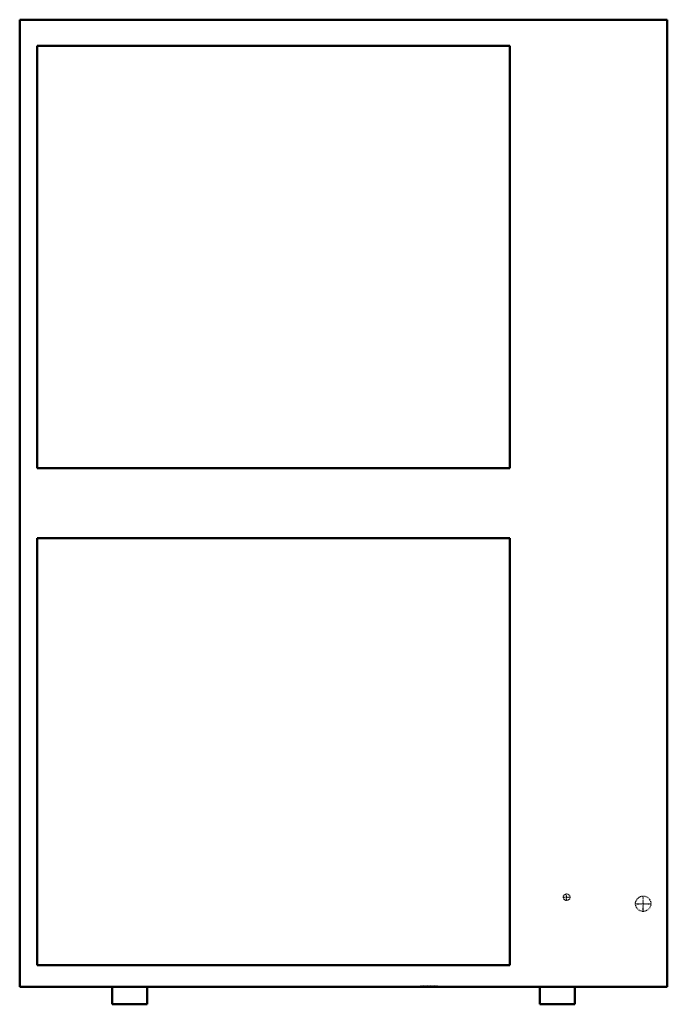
# Model space of a CAD drawing. Header units: millimetres. Extents: x -470 to 470, y 0 to 1430.
import ezdxf

# ---------------------------------------------------------------- set-up
doc = ezdxf.new("R2010")
doc.units = ezdxf.units.MM
doc.linetypes.add('Center', pattern=[1.5, 0.45, -0.5, 0.05, -0.5])
doc.linetypes.add('Dashed', pattern=[2, 1, -1])
for name, color, linetype, lineweight in [('AM_0', 7, 'Continuous', 50), ('AM_7', 7, 'Center', 25), ('AM_9', 6, 'Dashed', 25)]:
    doc.layers.add(name, color=color, linetype=linetype, lineweight=lineweight)

# ---------------------------------------------------------------- blocks, each defined once
blk = doc.blocks.new('1_DH7VSA6010A_PART8_0_in_DH7VSA6010A_0')
at = {"layer": 'AM_0'}
for p, q in [((-469.9, 1430.3375), (469.9, 1430.3375)), ((469.9, 1430.3375), (469.9, 25.4)), ((-469.9, 1430.3375), (-469.9, 25.4)), ((469.9, 25.4), (-469.9, 25.4))]:
    blk.add_line(p, q, dxfattribs=at)
blk = doc.blocks.new('2_DH7VSA6010A_PART7_0_in_DH7VSA6010A_0')
at = {"layer": 'AM_0'}
for p, q in [((-284.95625, 25.4), (-335.75625, 25.4)), ((-335.75625, 25.4), (-335.75625, 0)), ((-284.95625, 0), (-284.95625, 25.4)), ((-335.75625, 0), (-284.95625, 0))]:
    blk.add_line(p, q, dxfattribs=at)
blk = doc.blocks.new('3_DH7VSA6010A_PART6_0_in_DH7VSA6010A_0')
at = {"layer": 'AM_0'}
for p, q in [((284.95625, 25.4), (284.95625, 0)), ((335.75625, 25.4), (284.95625, 25.4)), ((335.75625, 0), (335.75625, 25.4)), ((284.95625, 0), (335.75625, 0))]:
    blk.add_line(p, q, dxfattribs=at)
blk = doc.blocks.new('4_DH7VSA6010A_PART5_0_in_DH7VSA6010A_0')
at = {"layer": 'AM_7'}
for p, q in [((323.85, 150.574375), (323.85, 160.575625)), ((318.849375, 155.575), (328.850625, 155.575))]:
    blk.add_line(p, q, dxfattribs=at)
at = {"layer": 'AM_9'}
blk.add_circle((323.85, 155.575), 4.7625, dxfattribs=at)
blk = doc.blocks.new('5_DH7VSA6010A_PART4_0_in_DH7VSA6010A_0')
at = {"layer": 'AM_7'}
for p, q in [((434.975, 134.381875), (434.975, 157.718125)), ((423.306875, 146.05), (446.643125, 146.05))]:
    blk.add_line(p, q, dxfattribs=at)
at = {"layer": 'AM_9'}
blk.add_circle((434.975, 146.05), 11.1125, dxfattribs=at)
blk = doc.blocks.new('6_DH7VSA6010A_PART3_0_in_DH7VSA6010A_0')
at = {"layer": 'AM_9'}
for p, q in [((111.506, 26.9875), (136.906, 26.9875)), ((111.506, 26.9875), (111.506, 25.4)), ((136.906, 25.4), (136.906, 26.9875))]:
    blk.add_line(p, q, dxfattribs=at)
blk = doc.blocks.new('7_DH7VSA6010A_PART2_0_in_DH7VSA6010A_0')
at = {"layer": 'AM_0'}
for p, q in [((-444.5, 1392.4), (-444.5, 778.7)), ((241.3, 1392.4), (-444.5, 1392.4)), ((241.3, 778.7), (241.3, 1392.4)), ((-444.5, 778.7), (241.3, 778.7))]:
    blk.add_line(p, q, dxfattribs=at)
blk = doc.blocks.new('8_DH7VSA6010A_PART1_0_in_DH7VSA6010A_0')
at = {"layer": 'AM_0'}
for p, q in [((241.3, 677.1), (-444.5, 677.1)), ((-444.5, 677.1), (-444.5, 57)), ((241.3, 57), (241.3, 677.1)), ((-444.5, 57), (241.3, 57))]:
    blk.add_line(p, q, dxfattribs=at)

msp = doc.modelspace()

# ---------------------------------------------------------------- block references
for name in ['1_DH7VSA6010A_PART8_0_in_DH7VSA6010A_0', '7_DH7VSA6010A_PART2_0_in_DH7VSA6010A_0', '8_DH7VSA6010A_PART1_0_in_DH7VSA6010A_0', '4_DH7VSA6010A_PART5_0_in_DH7VSA6010A_0', '5_DH7VSA6010A_PART4_0_in_DH7VSA6010A_0', '2_DH7VSA6010A_PART7_0_in_DH7VSA6010A_0', '6_DH7VSA6010A_PART3_0_in_DH7VSA6010A_0', '3_DH7VSA6010A_PART6_0_in_DH7VSA6010A_0']:
    msp.add_blockref(name, (0, 0))

doc.saveas('drawing.dxf')
